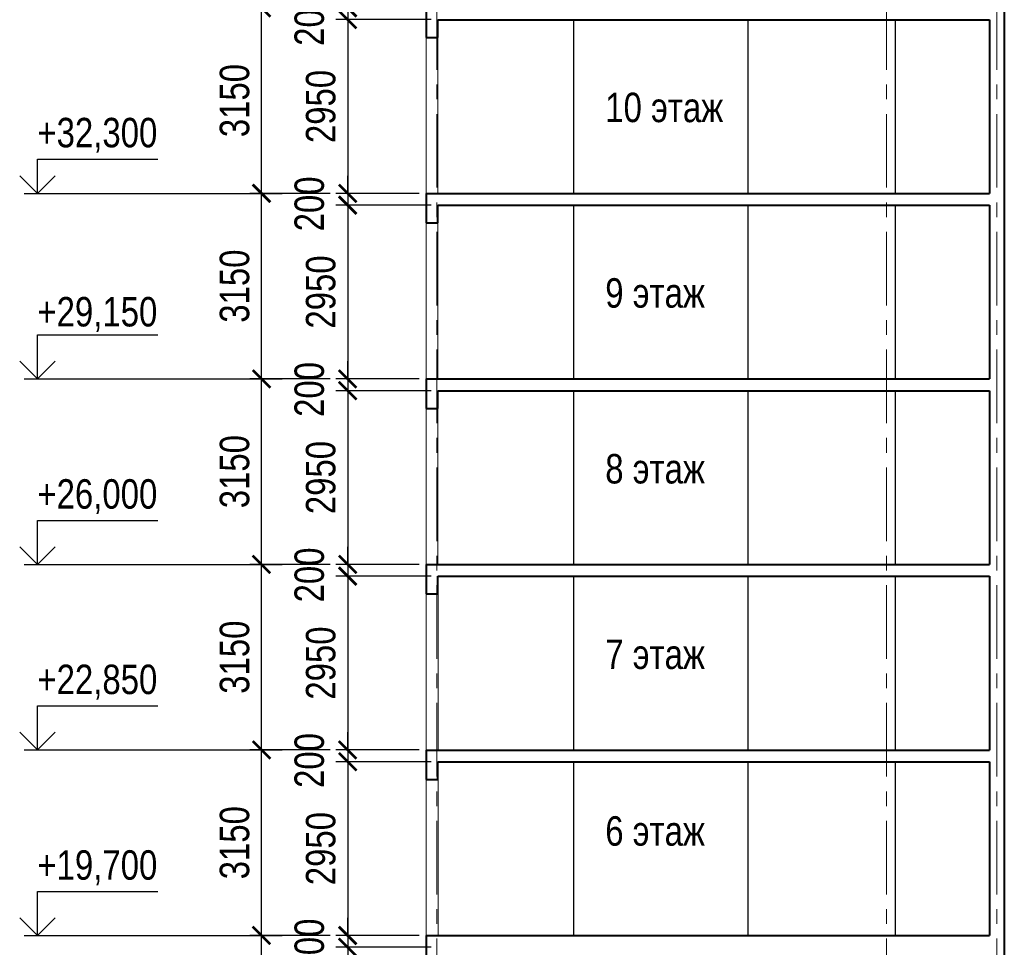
# Model space of a CAD drawing. Header units: millimetres. Extents: x 97781 to 184152, y -32246 to 145954.
# Tile 5 of 13: x 127673 to 144379, y 26854 to 42604. Entities that reach past the tile are written whole.
import ezdxf

# ---------------------------------------------------------------- set-up
doc = ezdxf.new("R2010")
doc.units = ezdxf.units.MM
doc.linetypes.add('CENTER', pattern=[2, 1.25, -0.25, 0.25, -0.25])
for name, color, linetype, lineweight in [('СК-040-С(тены)', 12, 'Continuous', 40), ('СК-050-П(литы перекрытия)', 5, 'Continuous', 40), ('СК-100-О(си)', 7, 'CENTER', 15), ('СК-110-О-РАЗМЕРЫ', 7, 'Continuous', 15), ('СК-400-Т(екст)', 7, 'Continuous', 20)]:
    doc.layers.add(name, color=color, linetype=linetype, lineweight=lineweight)
doc.layers.add('текст', color=7, linetype='Continuous')
doc.styles.add('RUSS', font='arial.ttf', dxfattribs={"width": 0.8})
doc.styles.get("Standard").update_dxf_attribs({"font": 'arial.ttf'})
doc.dimstyles.new('100-200', dxfattribs={"dimscale": 0, "dimtxt": 500, "dimasz": 300, "dimexe": 200, "dimexo": 200, "dimgap": 200, "dimtad": 1, "dimdec": 0, "dimzin": 0, "dimdsep": 46, "dimtxsty": 'Standard', "dimblk": 'ARCHTICK', "dimcen": 0.096, "dimdle": 200, "dimclrd": 7, "dimclre": 7, "dimclrt": 256, "dimadec": 0, "dimazin": 0, "dimtfac": 1, "dimtdec": 0, "dimtmove": 2, "dimatfit": 3, "dimldrblk": 'OBLIQUE', "dimfxl": 1, "dimtolj": 1, "dimtzin": 0, "dimarcsym": 0})

# ---------------------------------------------------------------- blocks, each defined once
blk = doc.blocks.new('_ArchTick')
at = {"color": 0, "linetype": 'ByBlock', "const_width": 0.15}
blk.add_lwpolyline([(-0.5, -0.5), (0.5, 0.5)], dxfattribs=at)
blk = doc.blocks.new('*D65')
at = {"layer": 'Defpoints', "color": 0, "transparency": 16777216}
for p in [(131776, 42805), (133139, 42805), (133139, 39655)]:
    blk.add_point(p, dxfattribs=at)
at = {"layer": 'СК-110-О-РАЗМЕРЫ', "color": 7, "lineweight": -2, "transparency": 16777216}
for p, q in [((131776, 39455), (131776, 43005)), ((132939, 42805), (131576, 42805)), ((132939, 39655), (131576, 39655))]:
    blk.add_line(p, q, dxfattribs=at)
at = {"layer": 'СК-110-О-РАЗМЕРЫ', "color": 7, "lineweight": -2, "transparency": 16777216, "xscale": 300, "yscale": 300, "zscale": 300}
for p, rotation in [((131776, 42805), 90), ((131776, 39655), 270)]:
    blk.add_blockref('_ArchTick', p, dxfattribs=dict(at, rotation=rotation))
at = {"layer": 'СК-110-О-РАЗМЕРЫ', "transparency": 16777216, "insert": (131321, 41230), "char_height": 500, "attachment_point": 5, "rotation": 90, "style": 'RUSS'}
blk.add_mtext('\\A1;3150', dxfattribs=at)
blk = doc.blocks.new('_Oblique')
at = {"color": 0, "linetype": 'ByBlock', "lineweight": -2}
blk.add_line((-0.5, -0.5), (0.5, 0.5), dxfattribs=at)
blk = doc.blocks.new('*D162')
at = {"layer": 'Defpoints', "color": 0, "transparency": 16777216}
for p in [(134649, 42805), (133238, 42605), (134853, 42605)]:
    blk.add_point(p, dxfattribs=at)
at = {"layer": 'СК-110-О-РАЗМЕРЫ', "color": 7, "lineweight": -2, "transparency": 16777216}
for p, q in [((133238, 42805), (133238, 43105)), ((134449, 42805), (133038, 42805)), ((133238, 42805), (133238, 42605)), ((134653, 42605), (133038, 42605)), ((133238, 42605), (133238, 42305))]:
    blk.add_line(p, q, dxfattribs=at)
at = {"layer": 'СК-110-О-РАЗМЕРЫ', "color": 7, "lineweight": -2, "transparency": 16777216, "xscale": 300, "yscale": 300, "zscale": 300}
for p, rotation in [((133238, 42805), 270), ((133238, 42605), 90)]:
    blk.add_blockref('_ArchTick', p, dxfattribs=dict(at, rotation=rotation))
at = {"layer": 'СК-110-О-РАЗМЕРЫ', "transparency": 16777216, "insert": (132589, 42626), "char_height": 500, "attachment_point": 5, "rotation": 90, "style": 'RUSS'}
blk.add_mtext('\\A1;200', dxfattribs=at)
blk = doc.blocks.new('*D66')
at = {"layer": 'Defpoints', "color": 0, "transparency": 16777216}
for p in [(134425, 42605), (133238, 39655), (134147, 39655)]:
    blk.add_point(p, dxfattribs=at)
at = {"layer": 'СК-110-О-РАЗМЕРЫ', "color": 7, "lineweight": -2, "transparency": 16777216}
for p, q in [((133238, 42805), (133238, 39455)), ((134225, 42605), (133038, 42605)), ((133947, 39655), (133038, 39655))]:
    blk.add_line(p, q, dxfattribs=at)
at = {"layer": 'СК-110-О-РАЗМЕРЫ', "color": 7, "lineweight": -2, "transparency": 16777216, "xscale": 300, "yscale": 300, "zscale": 300}
for p, rotation in [((133238, 42605), 90), ((133238, 39655), 270)]:
    blk.add_blockref('_ArchTick', p, dxfattribs=dict(at, rotation=rotation))
at = {"layer": 'СК-110-О-РАЗМЕРЫ', "transparency": 16777216, "insert": (132783, 41130), "char_height": 500, "attachment_point": 5, "rotation": 90, "style": 'RUSS'}
blk.add_mtext('\\A1;2950', dxfattribs=at)
blk = doc.blocks.new('*D67')
at = {"layer": 'Defpoints', "color": 0, "transparency": 16777216}
for p in [(131776, 39655), (133139, 39655), (133139, 36505)]:
    blk.add_point(p, dxfattribs=at)
at = {"layer": 'СК-110-О-РАЗМЕРЫ', "color": 7, "lineweight": -2, "transparency": 16777216}
for p, q in [((131776, 36305), (131776, 39855)), ((132939, 39655), (131576, 39655)), ((132939, 36505), (131576, 36505))]:
    blk.add_line(p, q, dxfattribs=at)
at = {"layer": 'СК-110-О-РАЗМЕРЫ', "color": 7, "lineweight": -2, "transparency": 16777216, "xscale": 300, "yscale": 300, "zscale": 300}
for p, rotation in [((131776, 39655), 90), ((131776, 36505), 270)]:
    blk.add_blockref('_ArchTick', p, dxfattribs=dict(at, rotation=rotation))
at = {"layer": 'СК-110-О-РАЗМЕРЫ', "transparency": 16777216, "insert": (131321, 38080), "char_height": 500, "attachment_point": 5, "rotation": 90, "style": 'RUSS'}
blk.add_mtext('\\A1;3150', dxfattribs=at)
blk = doc.blocks.new('*D68')
at = {"layer": 'Defpoints', "color": 0, "transparency": 16777216}
for p in [(134649, 39655), (133238, 39455), (134853, 39455)]:
    blk.add_point(p, dxfattribs=at)
at = {"layer": 'СК-110-О-РАЗМЕРЫ', "color": 7, "lineweight": -2, "transparency": 16777216}
for p, q in [((133238, 39655), (133238, 39955)), ((134449, 39655), (133038, 39655)), ((133238, 39655), (133238, 39455)), ((134653, 39455), (133038, 39455)), ((133238, 39455), (133238, 39155))]:
    blk.add_line(p, q, dxfattribs=at)
at = {"layer": 'СК-110-О-РАЗМЕРЫ', "color": 7, "lineweight": -2, "transparency": 16777216, "xscale": 300, "yscale": 300, "zscale": 300}
for p, rotation in [((133238, 39655), 270), ((133238, 39455), 90)]:
    blk.add_blockref('_ArchTick', p, dxfattribs=dict(at, rotation=rotation))
at = {"layer": 'СК-110-О-РАЗМЕРЫ', "transparency": 16777216, "insert": (132589, 39476), "char_height": 500, "attachment_point": 5, "rotation": 90, "style": 'RUSS'}
blk.add_mtext('\\A1;200', dxfattribs=at)
blk = doc.blocks.new('*D69')
at = {"layer": 'Defpoints', "color": 0, "transparency": 16777216}
for p in [(134425, 39455), (133238, 36505), (134147, 36505)]:
    blk.add_point(p, dxfattribs=at)
at = {"layer": 'СК-110-О-РАЗМЕРЫ', "color": 7, "lineweight": -2, "transparency": 16777216}
for p, q in [((133238, 39655), (133238, 36305)), ((134225, 39455), (133038, 39455)), ((133947, 36505), (133038, 36505))]:
    blk.add_line(p, q, dxfattribs=at)
at = {"layer": 'СК-110-О-РАЗМЕРЫ', "color": 7, "lineweight": -2, "transparency": 16777216, "xscale": 300, "yscale": 300, "zscale": 300}
for p, rotation in [((133238, 39455), 90), ((133238, 36505), 270)]:
    blk.add_blockref('_ArchTick', p, dxfattribs=dict(at, rotation=rotation))
at = {"layer": 'СК-110-О-РАЗМЕРЫ', "transparency": 16777216, "insert": (132783, 37980), "char_height": 500, "attachment_point": 5, "rotation": 90, "style": 'RUSS'}
blk.add_mtext('\\A1;2950', dxfattribs=at)
blk = doc.blocks.new('*D29')
at = {"layer": 'Defpoints', "color": 0, "transparency": 16777216}
for p in [(131776, 36505), (133139, 36505), (133139, 33355)]:
    blk.add_point(p, dxfattribs=at)
at = {"layer": 'СК-110-О-РАЗМЕРЫ', "color": 7, "lineweight": -2, "transparency": 16777216}
for p, q in [((131776, 33155), (131776, 36705)), ((132939, 36505), (131576, 36505)), ((132939, 33355), (131576, 33355))]:
    blk.add_line(p, q, dxfattribs=at)
at = {"layer": 'СК-110-О-РАЗМЕРЫ', "color": 7, "lineweight": -2, "transparency": 16777216, "xscale": 300, "yscale": 300, "zscale": 300}
for p, rotation in [((131776, 36505), 90), ((131776, 33355), 270)]:
    blk.add_blockref('_ArchTick', p, dxfattribs=dict(at, rotation=rotation))
at = {"layer": 'СК-110-О-РАЗМЕРЫ', "transparency": 16777216, "insert": (131321, 34930), "char_height": 500, "attachment_point": 5, "rotation": 90, "style": 'RUSS'}
blk.add_mtext('\\A1;3150', dxfattribs=at)
blk = doc.blocks.new('*D161')
at = {"layer": 'Defpoints', "color": 0, "transparency": 16777216}
for p in [(134649, 36505), (133238, 36305), (134853, 36305)]:
    blk.add_point(p, dxfattribs=at)
at = {"layer": 'СК-110-О-РАЗМЕРЫ', "color": 7, "lineweight": -2, "transparency": 16777216}
for p, q in [((133238, 36505), (133238, 36805)), ((134449, 36505), (133038, 36505)), ((133238, 36505), (133238, 36305)), ((134653, 36305), (133038, 36305)), ((133238, 36305), (133238, 36005))]:
    blk.add_line(p, q, dxfattribs=at)
at = {"layer": 'СК-110-О-РАЗМЕРЫ', "color": 7, "lineweight": -2, "transparency": 16777216, "xscale": 300, "yscale": 300, "zscale": 300}
for p, rotation in [((133238, 36505), 270), ((133238, 36305), 90)]:
    blk.add_blockref('_ArchTick', p, dxfattribs=dict(at, rotation=rotation))
at = {"layer": 'СК-110-О-РАЗМЕРЫ', "transparency": 16777216, "insert": (132589, 36326), "char_height": 500, "attachment_point": 5, "rotation": 90, "style": 'RUSS'}
blk.add_mtext('\\A1;200', dxfattribs=at)
blk = doc.blocks.new('*D30')
at = {"layer": 'Defpoints', "color": 0, "transparency": 16777216}
for p in [(134425, 36305), (133238, 33355), (134147, 33355)]:
    blk.add_point(p, dxfattribs=at)
at = {"layer": 'СК-110-О-РАЗМЕРЫ', "color": 7, "lineweight": -2, "transparency": 16777216}
for p, q in [((133238, 36505), (133238, 33155)), ((134225, 36305), (133038, 36305)), ((133947, 33355), (133038, 33355))]:
    blk.add_line(p, q, dxfattribs=at)
at = {"layer": 'СК-110-О-РАЗМЕРЫ', "color": 7, "lineweight": -2, "transparency": 16777216, "xscale": 300, "yscale": 300, "zscale": 300}
for p, rotation in [((133238, 36305), 90), ((133238, 33355), 270)]:
    blk.add_blockref('_ArchTick', p, dxfattribs=dict(at, rotation=rotation))
at = {"layer": 'СК-110-О-РАЗМЕРЫ', "transparency": 16777216, "insert": (132783, 34830), "char_height": 500, "attachment_point": 5, "rotation": 90, "style": 'RUSS'}
blk.add_mtext('\\A1;2950', dxfattribs=at)
blk = doc.blocks.new('*D31')
at = {"layer": 'Defpoints', "color": 0, "transparency": 16777216}
for p in [(131776, 33355), (133139, 33355), (133139, 30205)]:
    blk.add_point(p, dxfattribs=at)
at = {"layer": 'СК-110-О-РАЗМЕРЫ', "color": 7, "lineweight": -2, "transparency": 16777216}
for p, q in [((131776, 30005), (131776, 33555)), ((132939, 33355), (131576, 33355)), ((132939, 30205), (131576, 30205))]:
    blk.add_line(p, q, dxfattribs=at)
at = {"layer": 'СК-110-О-РАЗМЕРЫ', "color": 7, "lineweight": -2, "transparency": 16777216, "xscale": 300, "yscale": 300, "zscale": 300}
for p, rotation in [((131776, 33355), 90), ((131776, 30205), 270)]:
    blk.add_blockref('_ArchTick', p, dxfattribs=dict(at, rotation=rotation))
at = {"layer": 'СК-110-О-РАЗМЕРЫ', "transparency": 16777216, "insert": (131321, 31780), "char_height": 500, "attachment_point": 5, "rotation": 90, "style": 'RUSS'}
blk.add_mtext('\\A1;3150', dxfattribs=at)
blk = doc.blocks.new('*D160')
at = {"layer": 'Defpoints', "color": 0, "transparency": 16777216}
for p in [(134649, 33355), (133238, 33155), (134853, 33155)]:
    blk.add_point(p, dxfattribs=at)
at = {"layer": 'СК-110-О-РАЗМЕРЫ', "color": 7, "lineweight": -2, "transparency": 16777216}
for p, q in [((133238, 33355), (133238, 33655)), ((134449, 33355), (133038, 33355)), ((133238, 33355), (133238, 33155)), ((134653, 33155), (133038, 33155)), ((133238, 33155), (133238, 32855))]:
    blk.add_line(p, q, dxfattribs=at)
at = {"layer": 'СК-110-О-РАЗМЕРЫ', "color": 7, "lineweight": -2, "transparency": 16777216, "xscale": 300, "yscale": 300, "zscale": 300}
for p, rotation in [((133238, 33355), 270), ((133238, 33155), 90)]:
    blk.add_blockref('_ArchTick', p, dxfattribs=dict(at, rotation=rotation))
at = {"layer": 'СК-110-О-РАЗМЕРЫ', "transparency": 16777216, "insert": (132589, 33176), "char_height": 500, "attachment_point": 5, "rotation": 90, "style": 'RUSS'}
blk.add_mtext('\\A1;200', dxfattribs=at)
blk = doc.blocks.new('*D32')
at = {"layer": 'Defpoints', "color": 0, "transparency": 16777216}
for p in [(134425, 33155), (133238, 30205), (134147, 30205)]:
    blk.add_point(p, dxfattribs=at)
at = {"layer": 'СК-110-О-РАЗМЕРЫ', "color": 7, "lineweight": -2, "transparency": 16777216}
for p, q in [((133238, 33355), (133238, 30005)), ((134225, 33155), (133038, 33155)), ((133947, 30205), (133038, 30205))]:
    blk.add_line(p, q, dxfattribs=at)
at = {"layer": 'СК-110-О-РАЗМЕРЫ', "color": 7, "lineweight": -2, "transparency": 16777216, "xscale": 300, "yscale": 300, "zscale": 300}
for p, rotation in [((133238, 33155), 90), ((133238, 30205), 270)]:
    blk.add_blockref('_ArchTick', p, dxfattribs=dict(at, rotation=rotation))
at = {"layer": 'СК-110-О-РАЗМЕРЫ', "transparency": 16777216, "insert": (132783, 31680), "char_height": 500, "attachment_point": 5, "rotation": 90, "style": 'RUSS'}
blk.add_mtext('\\A1;2950', dxfattribs=at)
blk = doc.blocks.new('*D33')
at = {"layer": 'Defpoints', "color": 0, "transparency": 16777216}
for p in [(131776, 30205), (133139, 30205), (133139, 27055)]:
    blk.add_point(p, dxfattribs=at)
at = {"layer": 'СК-110-О-РАЗМЕРЫ', "color": 7, "lineweight": -2, "transparency": 16777216}
for p, q in [((131776, 26855), (131776, 30405)), ((132939, 30205), (131576, 30205)), ((132939, 27055), (131576, 27055))]:
    blk.add_line(p, q, dxfattribs=at)
at = {"layer": 'СК-110-О-РАЗМЕРЫ', "color": 7, "lineweight": -2, "transparency": 16777216, "xscale": 300, "yscale": 300, "zscale": 300}
for p, rotation in [((131776, 30205), 90), ((131776, 27055), 270)]:
    blk.add_blockref('_ArchTick', p, dxfattribs=dict(at, rotation=rotation))
at = {"layer": 'СК-110-О-РАЗМЕРЫ', "transparency": 16777216, "insert": (131321, 28630), "char_height": 500, "attachment_point": 5, "rotation": 90, "style": 'RUSS'}
blk.add_mtext('\\A1;3150', dxfattribs=at)
blk = doc.blocks.new('*D159')
at = {"layer": 'Defpoints', "color": 0, "transparency": 16777216}
for p in [(134649, 30205), (133238, 30005), (134853, 30005)]:
    blk.add_point(p, dxfattribs=at)
at = {"layer": 'СК-110-О-РАЗМЕРЫ', "color": 7, "lineweight": -2, "transparency": 16777216}
for p, q in [((133238, 30205), (133238, 30505)), ((134449, 30205), (133038, 30205)), ((133238, 30205), (133238, 30005)), ((134653, 30005), (133038, 30005)), ((133238, 30005), (133238, 29705))]:
    blk.add_line(p, q, dxfattribs=at)
at = {"layer": 'СК-110-О-РАЗМЕРЫ', "color": 7, "lineweight": -2, "transparency": 16777216, "xscale": 300, "yscale": 300, "zscale": 300}
for p, rotation in [((133238, 30205), 270), ((133238, 30005), 90)]:
    blk.add_blockref('_ArchTick', p, dxfattribs=dict(at, rotation=rotation))
at = {"layer": 'СК-110-О-РАЗМЕРЫ', "transparency": 16777216, "insert": (132589, 30026), "char_height": 500, "attachment_point": 5, "rotation": 90, "style": 'RUSS'}
blk.add_mtext('\\A1;200', dxfattribs=at)
blk = doc.blocks.new('*D34')
at = {"layer": 'Defpoints', "color": 0, "transparency": 16777216}
for p in [(134425, 30005), (133238, 27055), (134147, 27055)]:
    blk.add_point(p, dxfattribs=at)
at = {"layer": 'СК-110-О-РАЗМЕРЫ', "color": 7, "lineweight": -2, "transparency": 16777216}
for p, q in [((133238, 30205), (133238, 26855)), ((134225, 30005), (133038, 30005)), ((133947, 27055), (133038, 27055))]:
    blk.add_line(p, q, dxfattribs=at)
at = {"layer": 'СК-110-О-РАЗМЕРЫ', "color": 7, "lineweight": -2, "transparency": 16777216, "xscale": 300, "yscale": 300, "zscale": 300}
for p, rotation in [((133238, 30005), 90), ((133238, 27055), 270)]:
    blk.add_blockref('_ArchTick', p, dxfattribs=dict(at, rotation=rotation))
at = {"layer": 'СК-110-О-РАЗМЕРЫ', "transparency": 16777216, "insert": (132783, 28530), "char_height": 500, "attachment_point": 5, "rotation": 90, "style": 'RUSS'}
blk.add_mtext('\\A1;2950', dxfattribs=at)
blk = doc.blocks.new('*D35')
at = {"layer": 'Defpoints', "color": 0, "transparency": 16777216}
for p in [(131776, 27055), (133139, 27055), (133139, 23905)]:
    blk.add_point(p, dxfattribs=at)
at = {"layer": 'СК-110-О-РАЗМЕРЫ', "color": 7, "lineweight": -2, "transparency": 16777216}
for p, q in [((131776, 23705), (131776, 27255)), ((132939, 27055), (131576, 27055)), ((132939, 23905), (131576, 23905))]:
    blk.add_line(p, q, dxfattribs=at)
at = {"layer": 'СК-110-О-РАЗМЕРЫ', "color": 7, "lineweight": -2, "transparency": 16777216, "xscale": 300, "yscale": 300, "zscale": 300}
for p, rotation in [((131776, 27055), 90), ((131776, 23905), 270)]:
    blk.add_blockref('_ArchTick', p, dxfattribs=dict(at, rotation=rotation))
at = {"layer": 'СК-110-О-РАЗМЕРЫ', "transparency": 16777216, "insert": (131321, 25480), "char_height": 500, "attachment_point": 5, "rotation": 90, "style": 'RUSS'}
blk.add_mtext('\\A1;3150', dxfattribs=at)
blk = doc.blocks.new('*D158')
at = {"layer": 'Defpoints', "color": 0, "transparency": 16777216}
for p in [(134649, 27055), (133238, 26855), (134853, 26855)]:
    blk.add_point(p, dxfattribs=at)
at = {"layer": 'СК-110-О-РАЗМЕРЫ', "color": 7, "lineweight": -2, "transparency": 16777216}
for p, q in [((133238, 27055), (133238, 27355)), ((134449, 27055), (133038, 27055)), ((133238, 27055), (133238, 26855)), ((134653, 26855), (133038, 26855)), ((133238, 26855), (133238, 26555))]:
    blk.add_line(p, q, dxfattribs=at)
at = {"layer": 'СК-110-О-РАЗМЕРЫ', "color": 7, "lineweight": -2, "transparency": 16777216, "xscale": 300, "yscale": 300, "zscale": 300}
for p, rotation in [((133238, 27055), 270), ((133238, 26855), 90)]:
    blk.add_blockref('_ArchTick', p, dxfattribs=dict(at, rotation=rotation))
at = {"layer": 'СК-110-О-РАЗМЕРЫ', "transparency": 16777216, "insert": (132589, 26876), "char_height": 500, "attachment_point": 5, "rotation": 90, "style": 'RUSS'}
blk.add_mtext('\\A1;200', dxfattribs=at)
blk = doc.blocks.new('*D36')
at = {"layer": 'Defpoints', "color": 0, "transparency": 16777216}
for p in [(134425, 26855), (133238, 23905), (134147, 23905)]:
    blk.add_point(p, dxfattribs=at)
at = {"layer": 'СК-110-О-РАЗМЕРЫ', "color": 7, "lineweight": -2, "transparency": 16777216}
for p, q in [((133238, 27055), (133238, 23705)), ((134225, 26855), (133038, 26855)), ((133947, 23905), (133038, 23905))]:
    blk.add_line(p, q, dxfattribs=at)
at = {"layer": 'СК-110-О-РАЗМЕРЫ', "color": 7, "lineweight": -2, "transparency": 16777216, "xscale": 300, "yscale": 300, "zscale": 300}
for p, rotation in [((133238, 26855), 90), ((133238, 23905), 270)]:
    blk.add_blockref('_ArchTick', p, dxfattribs=dict(at, rotation=rotation))
at = {"layer": 'СК-110-О-РАЗМЕРЫ', "transparency": 16777216, "insert": (132783, 25380), "char_height": 500, "attachment_point": 5, "rotation": 90, "style": 'RUSS'}
blk.add_mtext('\\A1;2950', dxfattribs=at)

msp = doc.modelspace()

# ---------------------------------------------------------------- linework, layer by layer
at = {"layer": 'СК-040-С(тены)'}
for p, q in [((144379.4, 125054.5), (144379.4, 2558.3)), ((144129.4, 42603.3), (144129.4, 39653.3)), ((144129.4, 39453.3), (144129.4, 36503.3)), ((144129.4, 36303.3), (144129.4, 33353.3)), ((144129.4, 33153.3), (144129.4, 30203.3)), ((144129.4, 30003.3), (144129.4, 27053.3))]:
    msp.add_line(p, q, dxfattribs=at)
at = {"layer": 'СК-040-С(тены)', "lineweight": 30}
for p, q in [((137069.2, 42603.3), (137069.2, 39653.3)), ((140029.5, 42603.3), (140029.5, 39653.3)), ((142529.5, 42603.3), (142529.5, 39653.3)), ((137069.2, 39453.3), (137069.2, 36503.3)), ((140029.5, 39453.3), (140029.5, 36503.3)), ((142529.5, 39453.3), (142529.5, 36503.3)), ((137069.2, 36303.3), (137069.2, 33353.3)), ((140029.5, 36303.3), (140029.5, 33353.3)), ((142529.5, 36303.3), (142529.5, 33353.3)), ((137069.2, 33153.3), (137069.2, 30203.3)), ((140029.5, 33153.3), (140029.5, 30203.3)), ((142529.5, 33153.3), (142529.5, 30203.3)), ((137069.2, 30003.3), (137069.2, 27053.3)), ((140029.5, 30003.3), (140029.5, 27053.3)), ((142529.5, 30003.3), (142529.5, 27053.3))]:
    msp.add_line(p, q, dxfattribs=at)
at = {"layer": 'СК-050-П(литы перекрытия)', "color": 5}
for p, q in [((134569.2, 42803.3), (134569.2, 42303.3)), ((134769, 42303.3), (134769, 42603.3)), ((134769, 42603.3), (144129.4, 42603.3)), ((134569.2, 42303.3), (134769, 42303.3)), ((134569.2, 39653.3), (144129.4, 39653.3)), ((134569.2, 39653.3), (134569.2, 39153.3)), ((134769, 39153.3), (134769, 39453.3)), ((134769, 39453.3), (144129.4, 39453.3)), ((134569.2, 39153.3), (134769, 39153.3)), ((134569.2, 36503.3), (144129.4, 36503.3)), ((134569.2, 36503.3), (134569.2, 36003.3)), ((134769, 36003.3), (134769, 36303.3)), ((134769, 36303.3), (144129.4, 36303.3)), ((134569.2, 36003.3), (134769, 36003.3)), ((134569.2, 33353.3), (144129.4, 33353.3)), ((134569.2, 33353.3), (134569.2, 32853.3)), ((134769, 32853.3), (134769, 33153.3)), ((134769, 33153.3), (144129.4, 33153.3)), ((134569.2, 32853.3), (134769, 32853.3)), ((134569.2, 30203.3), (144129.4, 30203.3)), ((134569.2, 30203.3), (134569.2, 29703.3)), ((134769, 29703.3), (134769, 30003.3)), ((134769, 30003.3), (144129.4, 30003.3)), ((134569.2, 29703.3), (134769, 29703.3)), ((134569.2, 27053.3), (144129.4, 27053.3)), ((134569.2, 27053.3), (134569.2, 26553.3))]:
    msp.add_line(p, q, dxfattribs=at)
at = {"layer": 'СК-050-П(литы перекрытия)', "lineweight": 20}
for p, q in [((134569.2, 42483.3), (134569.2, 39653.3)), ((134769, 42483.3), (134769, 39653.3)), ((134569.2, 39333.3), (134569.2, 36503.3)), ((134769, 39383.3), (134769, 36503.3)), ((134569.2, 36183.3), (134569.2, 33353.3)), ((134769, 36233.3), (134769, 33353.3)), ((134773, 33083.3), (134773, 30203.3)), ((134569.2, 33033.3), (134569.2, 30203.3)), ((134569.2, 29883.3), (134569.2, 27053.3)), ((134773, 29883.3), (134773, 27053.3))]:
    msp.add_line(p, q, dxfattribs=at)
at = {"layer": 'СК-100-О(си)', "color": 2, "linetype": 'CENTER', "ltscale": 1000}
for p, q in [((134749.2, 129002.2), (134749.2, -7360.1)), ((142379.5, 129002.2), (142379.5, -7360.1)), ((144254.4, 129002.2), (144254.4, -7360.1))]:
    msp.add_line(p, q, dxfattribs=at)
at = {"layer": 'текст'}
for p, q in [((127973.1, 39653.3), (127973.1, 40238.3)), ((127973.1, 40238.3), (130017.1, 40238.3)), ((127673.1, 39953.3), (127973.1, 39653.3)), ((127973.1, 39653.3), (128273.1, 39953.3)), ((127748.1, 39653.3), (128198.1, 39653.3)), ((128198.1, 39653.2), (132127.8, 39653.2)), ((127973.1, 36503.3), (127973.1, 37253.3)), ((127973.1, 37253.3), (130017.1, 37253.3)), ((127673.1, 36803.3), (127973.1, 36503.3)), ((127973.1, 36503.3), (128273.1, 36803.3)), ((127748.1, 36503.3), (128198.1, 36503.3)), ((128198.1, 36503.2), (132127.8, 36503.2)), ((127973.1, 33353.3), (127973.1, 34103.3)), ((127973.1, 34103.3), (130017.1, 34103.3)), ((127673.1, 33653.3), (127973.1, 33353.3)), ((127973.1, 33353.3), (128273.1, 33653.3)), ((127748.1, 33353.3), (128198.1, 33353.3)), ((128198.1, 33353.2), (132127.8, 33353.2)), ((127973.1, 30204.5), (127973.1, 30954.5)), ((127973.1, 30954.5), (130017.1, 30954.5)), ((127673.1, 30504.5), (127973.1, 30204.5)), ((127973.1, 30204.5), (128273.1, 30504.5)), ((127748.1, 30204.5), (128198.1, 30204.5)), ((128198.1, 30204.5), (132127.8, 30204.5)), ((127973.1, 27053.3), (127973.1, 27803.3)), ((127973.1, 27803.3), (130017.1, 27803.3)), ((127673.1, 27353.3), (127973.1, 27053.3)), ((127973.1, 27053.3), (128273.1, 27353.3)), ((127748.1, 27053.3), (128198.1, 27053.3)), ((128198.1, 27053.2), (132127.8, 27053.2))]:
    msp.add_line(p, q, dxfattribs=at)

# ---------------------------------------------------------------- texts
at = {"layer": 'СК-400-Т(екст)', "color": 6, "style": 'RUSS', "width": 0.8}
for s, p in [('+32,300', (127973.1, 40436.9)), ('+29,150', (127973.1, 37395.2)), ('+26,000', (127973.1, 34301.9)), ('+22,850', (127973.1, 31153.2)), ('+19,700', (127973.1, 28001.9))]:
    msp.add_text(s, height=500, dxfattribs=at).set_placement(p)
at = {"layer": 'СК-400-Т(екст)', "color": 7, "char_height": 500, "width": 2115.003, "attachment_point": 1, "style": 'RUSS'}
for s, insert in [('10 этаж', (137608.7, 41364.3)), ('9 этаж', (137608.7, 38214.3)), ('8 этаж', (137608.7, 35229.3)), ('7 этаж', (137608.7, 32079.3)), ('6 этаж', (137608.7, 29079.3))]:
    msp.add_mtext(s, dxfattribs=dict(at, insert=insert))

# ---------------------------------------------------------------- dimensions: what is measured, and where the dimension line sits
at = {"layer": 'СК-110-О-РАЗМЕРЫ'}
for base, p1, p2, picture, middle in [((133238.4, 42604.5), (134648.8, 42804.5), (134852.6, 42604.5), '*D162', (132589.1, 42625.9)), ((133238.4, 39454.5), (134648.8, 39654.5), (134852.6, 39454.5), '*D68', (132589.1, 39475.9)), ((133238.4, 36304.5), (134648.8, 36504.5), (134852.6, 36304.5), '*D161', (132589.1, 36325.9)), ((133238.4, 33154.5), (134648.8, 33354.5), (134852.6, 33154.5), '*D160', (132589.1, 33175.9)), ((133238.4, 30004.5), (134648.8, 30204.5), (134852.6, 30004.5), '*D159', (132589.1, 30025.9)), ((133238.4, 26854.5), (134648.8, 27054.5), (134852.6, 26854.5), '*D158', (132589.1, 26875.9))]:
    dim = msp.add_linear_dim(base=base, p1=p1, p2=p2, angle=90, dimstyle='100-200', override={"dimscale": 1, "dimtxsty": 'RUSS'}, dxfattribs=at)
    dim.commit()
    dim.dimension.update_dxf_attribs({"geometry": picture, "text_midpoint": middle, "dimtype": 160})
for base, p1, p2, picture, middle in [((131776.4, 42804.5), (133139.1, 39654.5), (133139.1, 42804.5), '*D65', (131321, 41229.5)), ((133238.4, 39654.5), (134424.7, 42604.5), (134147, 39654.5), '*D66', (132783.1, 41129.5)), ((131776.4, 39654.5), (133139.1, 36504.5), (133139.1, 39654.5), '*D67', (131321, 38079.5)), ((133238.4, 36504.5), (134424.7, 39454.5), (134147, 36504.5), '*D69', (132783.1, 37979.5)), ((131776.4, 36504.5), (133139.1, 33354.5), (133139.1, 36504.5), '*D29', (131321, 34929.5)), ((133238.4, 33354.5), (134424.7, 36304.5), (134147, 33354.5), '*D30', (132783.1, 34829.5)), ((131776.4, 33354.5), (133139.1, 30204.5), (133139.1, 33354.5), '*D31', (131321, 31779.5)), ((133238.4, 30204.5), (134424.7, 33154.5), (134147, 30204.5), '*D32', (132783.1, 31679.5)), ((131776.4, 30204.5), (133139.1, 27054.5), (133139.1, 30204.5), '*D33', (131321, 28629.5)), ((133238.4, 27054.5), (134424.7, 30004.5), (134147, 27054.5), '*D34', (132783.1, 28529.5)), ((131776.4, 27054.5), (133139.1, 23904.5), (133139.1, 27054.5), '*D35', (131321, 25479.5)), ((133238.4, 23904.5), (134424.7, 26854.5), (134147, 23904.5), '*D36', (132783.1, 25379.5))]:
    dim = msp.add_linear_dim(base=base, p1=p1, p2=p2, angle=90, dimstyle='100-200', override={"dimscale": 1, "dimtxsty": 'RUSS'}, dxfattribs=at)
    dim.commit()
    dim.dimension.update_dxf_attribs({"geometry": picture, "text_midpoint": middle})

doc.saveas('drawing.dxf')
